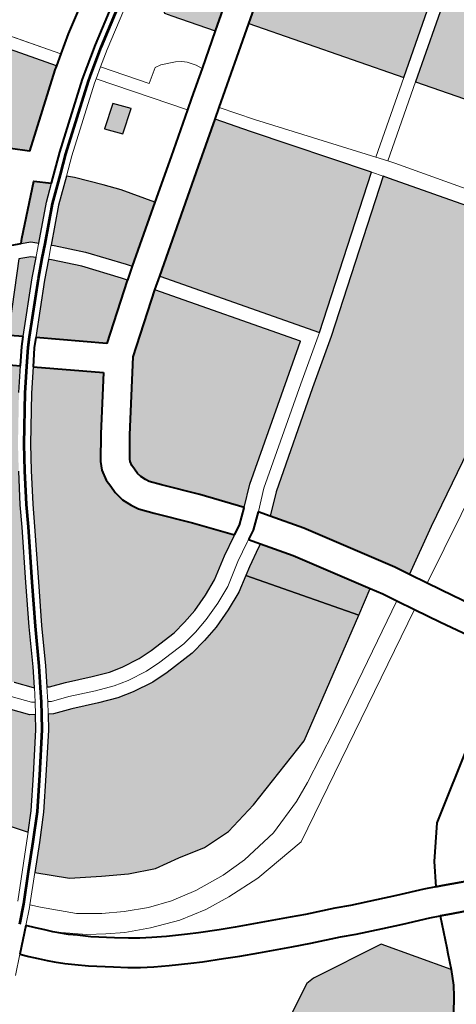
# Model space of a CAD drawing. Header units: metres. Extents: x 148316 to 148653, y 486436 to 486744.
# Tile 58 of 87: x 148551.51 to 148553.6, y 486723.96 to 486728.67. Entities that reach past the tile are written whole.
import ezdxf

# ---------------------------------------------------------------- set-up
doc = ezdxf.new("R2010")
doc.units = ezdxf.units.M
doc.header["$MEASUREMENT"] = 0
for name, color, linetype, lineweight in [('WVB-pen-brm-dik 018', 6, 'Continuous', 13), ('WVB-pen-brm-dik 050', 6, 'Continuous', 53), ('WVB-pen-dik 035', 1, 'Continuous', 40), ('WVB-raster-20%', 254, 'Continuous', 30), ('WVB-raster-60%', 253, 'Continuous', 30), ('WVB-tekst-dik 035', 1, 'Continuous', 40)]:
    doc.layers.add(name, color=color, linetype=linetype, lineweight=lineweight)
doc.styles.add('1 200   cursief   0.18', font='ITALICS.shx', dxfattribs={"height": 0.36})

# ---------------------------------------------------------------- blocks, each defined once
blk = doc.blocks.new('INZET')
at = {"layer": 'WVB-raster-20%', "extrusion": (0, 0, -1)}
for points in [[(0.047469, -0.043486), (0.047015, -0.043167), (0.044136, -0.041144), (0.044895, -0.040049), (0.045247, -0.03954), (0.046024, -0.040016), (0.047615, -0.040985), (0.048337, -0.041426), (0.04808, -0.041792), (0.048146, -0.042234), (0.048213, -0.042433), (0.048102, -0.042588)], [(0.054723, -0.04447), (0.054607, -0.044348), (0.053091, -0.042937), (0.052752, -0.043251), (0.051133, -0.042018), (0.051047, -0.041959), (0.052337, -0.040123), (0.055981, -0.042688)], [(0.042004, -0.050449), (0.04153, -0.050402), (0.040889, -0.050212), (0.039608, -0.0495), (0.039375, -0.04938), (0.040405, -0.047335), (0.040483, -0.047294), (0.040606, -0.047206), (0.040709, -0.047103), (0.040782, -0.046995), (0.042076, -0.044626), (0.043292, -0.042389), (0.043562, -0.041972), (0.043737, -0.041719), (0.046613, -0.043739), (0.046712, -0.043809), (0.044443, -0.04701), (0.042618, -0.045721), (0.042445, -0.045966), (0.044269, -0.047255)], [(0.053851, -0.045172), (0.053137, -0.044483), (0.052773, -0.044184), (0.053089, -0.043892), (0.054114, -0.044846), (0.054201, -0.044937), (0.053991, -0.045035)], [(0.05545, -0.04678), (0.054461, -0.04576), (0.054103, -0.045415), (0.054193, -0.045327), (0.054455, -0.045204), (0.055529, -0.046332), (0.055697, -0.046573)], [(0.049619, -0.050807), (0.046385, -0.048404), (0.048173, -0.045933), (0.048696, -0.045207), (0.04967, -0.045892), (0.051949, -0.047493)], [(0.05351, -0.053173), (0.053076, -0.052796), (0.050895, -0.051261), (0.050109, -0.050719), (0.052235, -0.047695), (0.052237, -0.047696), (0.053588, -0.048702), (0.054731, -0.05017), (0.055075, -0.050642), (0.0551, -0.050695), (0.055121, -0.050796), (0.055121, -0.050907), (0.055121, -0.051033), (0.055102, -0.051136), (0.055049, -0.051261), (0.055004, -0.051348), (0.054809, -0.051587), (0.054197, -0.052309)], [(0.05122, -0.056769), (0.050119, -0.056139), (0.045104, -0.053387), (0.043779, -0.052657), (0.043632, -0.052569), (0.043645, -0.052293), (0.044174, -0.051541), (0.046115, -0.048777), (0.04621, -0.048647), (0.049447, -0.051052), (0.050523, -0.051794), (0.052675, -0.053309), (0.053101, -0.053679), (0.053128, -0.053701), (0.052637, -0.054409), (0.051405, -0.056427)], [(0.062226, -0.056502), (0.061874, -0.056129), (0.061329, -0.055458), (0.060658, -0.054617), (0.060453, -0.054315), (0.060565, -0.054241), (0.060901, -0.053822), (0.061362, -0.053361), (0.062602, -0.051613), (0.063215, -0.05206), (0.064707, -0.053109)]]:
    blk.add_hatch(color=256, dxfattribs=at).paths.add_polyline_path(points)
at = {"layer": 'WVB-raster-20%'}
for points in [[(-0.0507, -0.04421), (-0.050984, -0.043861), (-0.050467, -0.043479), (-0.050183, -0.043828)], [(-0.052351, -0.046921), (-0.052441, -0.046793), (-0.053066, -0.045994), (-0.053586, -0.045431), (-0.053637, -0.045382), (-0.052937, -0.044707), (-0.052381, -0.04425), (-0.052247, -0.044392), (-0.051788, -0.044933), (-0.05151, -0.045277), (-0.051021, -0.045987)], [(-0.053913, -0.048071), (-0.05522, -0.046973), (-0.054249, -0.045973), (-0.053889, -0.045625), (-0.053837, -0.045675), (-0.053333, -0.046221), (-0.052722, -0.047002), (-0.052637, -0.047122), (-0.052647, -0.047129)], [(-0.0601, -0.053769), (-0.060122, -0.053754), (-0.060417, -0.053388), (-0.060864, -0.052941), (-0.061864, -0.051529), (-0.062113, -0.051188), (-0.062271, -0.051109), (-0.062436, -0.051109), (-0.062477, -0.051121), (-0.061788, -0.050619), (-0.061965, -0.050376), (-0.062682, -0.050899), (-0.064072, -0.048885), (-0.064307, -0.048549), (-0.063975, -0.048315), (-0.060246, -0.04569), (-0.060236, -0.045704), (-0.059751, -0.04632), (-0.059428, -0.046598), (-0.05873, -0.047107), (-0.058171, -0.047458), (-0.057716, -0.047681), (-0.057564, -0.047736), (-0.057318, -0.047752), (-0.057068, -0.047668), (-0.05678, -0.047482), (-0.056188, -0.047075), (-0.055906, -0.047311), (-0.056311, -0.047811), (-0.057044, -0.0488), (-0.057403, -0.049335), (-0.057844, -0.050016), (-0.058118, -0.050479), (-0.05881, -0.051607), (-0.05936, -0.052513), (-0.059839, -0.053347)], [(-0.057309, -0.054669), (-0.057655, -0.054661), (-0.058107, -0.05459), (-0.05842, -0.054512), (-0.058821, -0.054359), (-0.059425, -0.054103), (-0.059799, -0.053967), (-0.059849, -0.053934), (-0.059581, -0.053501), (-0.059101, -0.052666), (-0.058554, -0.051764), (-0.057861, -0.050634), (-0.057589, -0.050174), (-0.057153, -0.0495), (-0.056799, -0.048973), (-0.056074, -0.047995), (-0.055677, -0.047504), (-0.054386, -0.048588), (-0.05529, -0.049749), (-0.055678, -0.050282), (-0.055768, -0.05047), (-0.055821, -0.050725), (-0.055821, -0.050907), (-0.055821, -0.051096), (-0.055777, -0.051338), (-0.055683, -0.051559), (-0.055592, -0.051734), (-0.055348, -0.052035), (-0.054738, -0.052754), (-0.054085, -0.053574), (-0.054102, -0.053583), (-0.054565, -0.053841), (-0.055095, -0.054176), (-0.055482, -0.054342), (-0.055907, -0.054494), (-0.056264, -0.054581), (-0.056619, -0.054644)], [(-0.05831, -0.059268), (-0.059007, -0.059249), (-0.059645, -0.059094), (-0.060245, -0.058978), (-0.060845, -0.058707), (-0.061406, -0.058378), (-0.062064, -0.057972), (-0.062655, -0.05738), (-0.062153, -0.056861), (-0.061648, -0.056327), (-0.061095, -0.055646), (-0.060417, -0.054795), (-0.060202, -0.05448), (-0.060092, -0.054552), (-0.059663, -0.054708), (-0.059063, -0.054963), (-0.058615, -0.055133), (-0.058237, -0.055228), (-0.057714, -0.05531), (-0.057304, -0.05532), (-0.05655, -0.055292), (-0.05613, -0.055218), (-0.055719, -0.055117), (-0.055244, -0.054947), (-0.054792, -0.054753), (-0.054422, -0.05452), (-0.052771, -0.056859), (-0.055582, -0.058552), (-0.057459, -0.059094)]]:
    blk.add_hatch(color=256, dxfattribs=at).paths.add_polyline_path(points)
at = {"layer": 'WVB-raster-60%'}
for points in [[(-0.052771, -0.056859), (-0.054422, -0.05452), (-0.054233, -0.054401), (-0.053791, -0.054153), (-0.0537, -0.054105), (-0.053224, -0.054791), (-0.052179, -0.056503)], [(-0.056932, -0.066453), (-0.057579, -0.065613), (-0.058222, -0.064889), (-0.058597, -0.064549), (-0.059332, -0.06394), (-0.05966, -0.06372), (-0.058898, -0.063319), (-0.058691, -0.063308), (-0.0569, -0.063583), (-0.055885, -0.065047), (-0.05606, -0.065388), (-0.056209, -0.065612), (-0.056451, -0.06594), (-0.056669, -0.0662)]]:
    blk.add_hatch(color=256, dxfattribs=at).paths.add_polyline_path(points)
at = {"layer": 'WVB-pen-brm-dik 018'}
for p, q in [((-0.052092, -0.039951), (-0.050798, -0.041791)), ((-0.050798, -0.041791), (-0.052092, -0.039951)), ((-0.052337, -0.040123), (-0.051047, -0.041959)), ((-0.050377, -0.041505), (-0.049487, -0.040956)), ((-0.050798, -0.041791), (-0.050377, -0.041505)), ((-0.051047, -0.041959), (-0.050798, -0.041791)), ((-0.048964, -0.041808), (-0.049834, -0.042345)), ((-0.049834, -0.042345), (-0.050205, -0.042597)), ((-0.050205, -0.042597), (-0.050454, -0.042765)), ((-0.050205, -0.042597), (-0.049485, -0.043598)), ((-0.049485, -0.043598), (-0.050205, -0.042597)), ((-0.047469, -0.043486), (-0.048102, -0.042588)), ((-0.050549, -0.04283), (-0.051993, -0.043929)), ((-0.050454, -0.042765), (-0.050549, -0.04283)), ((-0.050454, -0.042765), (-0.049105, -0.044639)), ((-0.049105, -0.044639), (-0.050454, -0.042765)), ((-0.050467, -0.043479), (-0.050984, -0.043861)), ((-0.050183, -0.043828), (-0.050467, -0.043479)), ((-0.049485, -0.043598), (-0.049149, -0.043362)), ((-0.049149, -0.043362), (-0.049485, -0.043598)), ((-0.049149, -0.043362), (-0.049002, -0.043392)), ((-0.049002, -0.043392), (-0.049149, -0.043362)), ((-0.049002, -0.043392), (-0.048668, -0.043536)), ((-0.048668, -0.043536), (-0.049002, -0.043392)), ((-0.048668, -0.043536), (-0.048544, -0.043617)), ((-0.048544, -0.043617), (-0.048668, -0.043536)), ((-0.048245, -0.044033), (-0.047469, -0.043486)), ((-0.048544, -0.043617), (-0.048448, -0.043706)), ((-0.048448, -0.043706), (-0.048544, -0.043617)), ((-0.048448, -0.043706), (-0.048317, -0.043892)), ((-0.048317, -0.043892), (-0.048448, -0.043706)), ((-0.051993, -0.043929), (-0.052381, -0.04425)), ((-0.050984, -0.043861), (-0.0507, -0.04421)), ((-0.0507, -0.04421), (-0.050183, -0.043828)), ((-0.04886, -0.044466), (-0.048245, -0.044033)), ((-0.046712, -0.043809), (-0.048451, -0.045034)), ((-0.048317, -0.043892), (-0.048245, -0.044033)), ((-0.048245, -0.044033), (-0.048317, -0.043892)), ((-0.044443, -0.04701), (-0.046712, -0.043809)), ((-0.052381, -0.04425), (-0.052247, -0.044392)), ((-0.052247, -0.044392), (-0.051788, -0.044933)), ((-0.049105, -0.044639), (-0.04886, -0.044466)), ((-0.050072, -0.04532), (-0.049105, -0.044639)), ((-0.054201, -0.044937), (-0.054488, -0.044803)), ((-0.053991, -0.045035), (-0.054201, -0.044937)), ((-0.051788, -0.044933), (-0.05151, -0.045277)), ((-0.054455, -0.045204), (-0.054193, -0.045327)), ((-0.054085, -0.045398), (-0.053869, -0.045189)), ((-0.053851, -0.045172), (-0.053991, -0.045035)), ((-0.053869, -0.045189), (-0.053851, -0.045172)), ((-0.048451, -0.045034), (-0.048696, -0.045207)), ((-0.048696, -0.045207), (-0.048173, -0.045933)), ((-0.048451, -0.045034), (-0.047929, -0.045759)), ((-0.047929, -0.045759), (-0.048451, -0.045034)), ((-0.054193, -0.045327), (-0.054103, -0.045415)), ((-0.054103, -0.045415), (-0.054085, -0.045398)), ((-0.053655, -0.045399), (-0.053871, -0.045608)), ((-0.053637, -0.045382), (-0.053655, -0.045399)), ((-0.053586, -0.045431), (-0.053637, -0.045382)), ((-0.053066, -0.045994), (-0.053586, -0.045431)), ((-0.05151, -0.045277), (-0.051021, -0.045987)), ((-0.051021, -0.045987), (-0.050072, -0.04532)), ((-0.053871, -0.045608), (-0.053889, -0.045625)), ((-0.053889, -0.045625), (-0.053837, -0.045675)), ((-0.053837, -0.045675), (-0.053333, -0.046221)), ((-0.047929, -0.045759), (-0.04609, -0.048174)), ((-0.04609, -0.048174), (-0.047929, -0.045759)), ((-0.042618, -0.045721), (-0.044443, -0.04701)), ((-0.052441, -0.046793), (-0.053066, -0.045994)), ((-0.048173, -0.045933), (-0.046385, -0.048404)), ((-0.044269, -0.047255), (-0.042445, -0.045966)), ((-0.053333, -0.046221), (-0.052722, -0.047002)), ((-0.052351, -0.046921), (-0.052441, -0.046793)), ((-0.052722, -0.047002), (-0.052637, -0.047122)), ((-0.052637, -0.047122), (-0.052351, -0.046921)), ((-0.04609, -0.048174), (-0.044443, -0.04701)), ((-0.044443, -0.04701), (-0.04609, -0.048174)), ((-0.044269, -0.047255), (-0.045909, -0.048413)), ((-0.045909, -0.048413), (-0.044269, -0.047255)), ((-0.042004, -0.050449), (-0.044269, -0.047255)), ((-0.051949, -0.047493), (-0.052235, -0.047695)), ((-0.049619, -0.050807), (-0.051949, -0.047493)), ((-0.052235, -0.047695), (-0.050109, -0.050719)), ((-0.04609, -0.048174), (-0.045909, -0.048413)), ((-0.045909, -0.048413), (-0.04609, -0.048174)), ((-0.046385, -0.048404), (-0.049619, -0.050807)), ((-0.04621, -0.048647), (-0.046385, -0.048404)), ((-0.046385, -0.048404), (-0.04621, -0.048647)), ((-0.045909, -0.048413), (-0.0458, -0.048556)), ((-0.0458, -0.048556), (-0.045909, -0.048413)), ((-0.049447, -0.051052), (-0.04621, -0.048647)), ((-0.04621, -0.048647), (-0.046115, -0.048777)), ((-0.0458, -0.048556), (-0.043954, -0.051212)), ((-0.043954, -0.051212), (-0.0458, -0.048556)), ((-0.046115, -0.048777), (-0.044174, -0.051541)), ((-0.050109, -0.050719), (-0.050895, -0.051261)), ((-0.049619, -0.050807), (-0.050695, -0.051548)), ((-0.050695, -0.051548), (-0.049619, -0.050807)), ((-0.050523, -0.051794), (-0.049447, -0.051052)), ((-0.050895, -0.051261), (-0.053076, -0.052796)), ((-0.050695, -0.051548), (-0.05286, -0.053072)), ((-0.05286, -0.053072), (-0.050695, -0.051548)), ((-0.052675, -0.053309), (-0.050523, -0.051794)), ((-0.053076, -0.052796), (-0.05351, -0.053173)), ((-0.062226, -0.056502), (-0.064707, -0.053109)), ((-0.053519, -0.053181), (-0.053851, -0.053449)), ((-0.05351, -0.053173), (-0.053519, -0.053181)), ((-0.05286, -0.053072), (-0.053294, -0.053449)), ((-0.053294, -0.053449), (-0.05286, -0.053072)), ((-0.060122, -0.053754), (-0.060417, -0.053388)), ((-0.053851, -0.053449), (-0.054085, -0.053574)), ((-0.053657, -0.053742), (-0.0533, -0.053453)), ((-0.053294, -0.053449), (-0.0533, -0.053453)), ((-0.0533, -0.053453), (-0.053294, -0.053449)), ((-0.0533, -0.053453), (-0.053128, -0.053701)), ((-0.053101, -0.053679), (-0.052675, -0.053309)), ((-0.045104, -0.053387), (-0.050119, -0.056139)), ((-0.060361, -0.054016), (-0.060678, -0.053622)), ((-0.060678, -0.053622), (-0.060361, -0.054016)), ((-0.054102, -0.053583), (-0.054565, -0.053841)), ((-0.054085, -0.053574), (-0.054102, -0.053583)), ((-0.053128, -0.053701), (-0.053101, -0.053679)), ((-0.060901, -0.053822), (-0.060565, -0.054241)), ((-0.060284, -0.054066), (-0.0601, -0.053769)), ((-0.0601, -0.053769), (-0.060122, -0.053754)), ((-0.054565, -0.053841), (-0.055095, -0.054176)), ((-0.053934, -0.05389), (-0.054387, -0.054142)), ((-0.054387, -0.054142), (-0.053934, -0.05389)), ((-0.053872, -0.053857), (-0.053934, -0.05389)), ((-0.053934, -0.05389), (-0.053872, -0.053857)), ((-0.053872, -0.053857), (-0.053657, -0.053742)), ((-0.0537, -0.054105), (-0.053872, -0.053857)), ((-0.060453, -0.054315), (-0.060286, -0.054069)), ((-0.060284, -0.054066), (-0.060361, -0.054016)), ((-0.060361, -0.054016), (-0.060284, -0.054066)), ((-0.060286, -0.054069), (-0.060284, -0.054066)), ((-0.059849, -0.053934), (-0.060034, -0.054232)), ((-0.059799, -0.053967), (-0.059849, -0.053934)), ((-0.059425, -0.054103), (-0.059799, -0.053967)), ((-0.058821, -0.054359), (-0.059425, -0.054103)), ((-0.054387, -0.054142), (-0.054932, -0.054486)), ((-0.054932, -0.054486), (-0.054387, -0.054142)), ((-0.054233, -0.054401), (-0.053791, -0.054153)), ((-0.053791, -0.054153), (-0.0537, -0.054105)), ((-0.060565, -0.054241), (-0.060453, -0.054315)), ((-0.060034, -0.054232), (-0.060202, -0.05448)), ((-0.059957, -0.054282), (-0.060034, -0.054232)), ((-0.060034, -0.054232), (-0.060034, -0.054232)), ((-0.060034, -0.054232), (-0.059957, -0.054282)), ((-0.059553, -0.054428), (-0.059957, -0.054282)), ((-0.059957, -0.054282), (-0.059553, -0.054428)), ((-0.05842, -0.054512), (-0.058821, -0.054359)), ((-0.055482, -0.054342), (-0.055907, -0.054494)), ((-0.055095, -0.054176), (-0.055482, -0.054342)), ((-0.050993, -0.057188), (-0.045815, -0.054392)), ((-0.045815, -0.054392), (-0.050993, -0.057188)), ((-0.060202, -0.05448), (-0.060092, -0.054552)), ((-0.060092, -0.054552), (-0.059663, -0.054708)), ((-0.058951, -0.054684), (-0.059553, -0.054428)), ((-0.059553, -0.054428), (-0.058951, -0.054684)), ((-0.058107, -0.05459), (-0.05842, -0.054512)), ((-0.057655, -0.054661), (-0.058107, -0.05459)), ((-0.056264, -0.054581), (-0.056619, -0.054644)), ((-0.055907, -0.054494), (-0.056264, -0.054581)), ((-0.054932, -0.054486), (-0.055354, -0.054668)), ((-0.055354, -0.054668), (-0.054932, -0.054486)), ((-0.054792, -0.054753), (-0.054422, -0.05452)), ((-0.054422, -0.05452), (-0.054233, -0.054401)), ((-0.059663, -0.054708), (-0.059063, -0.054963)), ((-0.058525, -0.054846), (-0.058951, -0.054684)), ((-0.058951, -0.054684), (-0.058525, -0.054846)), ((-0.058177, -0.054933), (-0.058525, -0.054846)), ((-0.058525, -0.054846), (-0.058177, -0.054933)), ((-0.057309, -0.054669), (-0.057655, -0.054661)), ((-0.056619, -0.054644), (-0.057309, -0.054669)), ((-0.055806, -0.05483), (-0.056192, -0.054924)), ((-0.056192, -0.054924), (-0.055806, -0.05483)), ((-0.055354, -0.054668), (-0.055806, -0.05483)), ((-0.055806, -0.05483), (-0.055354, -0.054668)), ((-0.055244, -0.054947), (-0.054792, -0.054753)), ((-0.059063, -0.054963), (-0.058615, -0.055133)), ((-0.057687, -0.055011), (-0.058177, -0.054933)), ((-0.058177, -0.054933), (-0.057687, -0.055011)), ((-0.057306, -0.055019), (-0.057687, -0.055011)), ((-0.057687, -0.055011), (-0.057306, -0.055019)), ((-0.056582, -0.054993), (-0.057306, -0.055019)), ((-0.057306, -0.055019), (-0.056582, -0.054993)), ((-0.056192, -0.054924), (-0.056582, -0.054993)), ((-0.056582, -0.054993), (-0.056192, -0.054924)), ((-0.055719, -0.055117), (-0.055244, -0.054947)), ((-0.058615, -0.055133), (-0.058237, -0.055228)), ((-0.058237, -0.055228), (-0.057714, -0.05531)), ((-0.057714, -0.05531), (-0.057304, -0.05532)), ((-0.057304, -0.05532), (-0.05655, -0.055292)), ((-0.05655, -0.055292), (-0.05613, -0.055218)), ((-0.05613, -0.055218), (-0.055719, -0.055117)), ((-0.050119, -0.056139), (-0.05122, -0.056769)), ((-0.06237, -0.056653), (-0.062226, -0.056502)), ((-0.052179, -0.056503), (-0.052771, -0.056859)), ((-0.052011, -0.056777), (-0.052179, -0.056503)), ((-0.063388, -0.057706), (-0.06237, -0.056653)), ((-0.052771, -0.056859), (-0.055582, -0.058552)), ((-0.05183, -0.057113), (-0.052011, -0.056777)), ((-0.05122, -0.056769), (-0.050993, -0.057188)), ((-0.05488, -0.058783), (-0.05183, -0.057113)), ((-0.05183, -0.057113), (-0.05488, -0.058783)), ((-0.051609, -0.057521), (-0.05183, -0.057113)), ((-0.050993, -0.057188), (-0.050664, -0.057797)), ((-0.062655, -0.05738), (-0.063198, -0.057941)), ((-0.062064, -0.057972), (-0.062655, -0.05738)), ((-0.057038, -0.060476), (-0.051609, -0.057521)), ((-0.051609, -0.057521), (-0.057038, -0.060476)), ((-0.051277, -0.058134), (-0.051609, -0.057521)), ((-0.050664, -0.057797), (-0.050278, -0.058488)), ((-0.063246, -0.05799), (-0.063567, -0.058288)), ((-0.063198, -0.057941), (-0.063246, -0.05799)), ((-0.063198, -0.057941), (-0.063026, -0.058138)), ((-0.063026, -0.058138), (-0.063198, -0.057941)), ((-0.063026, -0.058138), (-0.062414, -0.058755)), ((-0.062414, -0.058755), (-0.063026, -0.058138)), ((-0.061406, -0.058378), (-0.062064, -0.057972)), ((-0.050921, -0.058772), (-0.051277, -0.058134)), ((-0.063567, -0.058288), (-0.063414, -0.058466)), ((-0.060845, -0.058707), (-0.061406, -0.058378)), ((-0.063414, -0.058466), (-0.063259, -0.058641)), ((-0.055582, -0.058552), (-0.057459, -0.059094)), ((-0.06408, -0.058765), (-0.064465, -0.059122)), ((-0.063936, -0.058933), (-0.06408, -0.058765)), ((-0.063259, -0.058641), (-0.063127, -0.058789)), ((-0.063127, -0.058789), (-0.062501, -0.059313)), ((-0.062501, -0.059313), (-0.063127, -0.058789)), ((-0.063127, -0.058789), (-0.063024, -0.058892)), ((-0.062414, -0.058755), (-0.061918, -0.059112)), ((-0.061918, -0.059112), (-0.062414, -0.058755)), ((-0.060245, -0.058978), (-0.060845, -0.058707)), ((-0.056097, -0.059412), (-0.05488, -0.058783)), ((-0.05488, -0.058783), (-0.056097, -0.059412)), ((-0.063782, -0.059106), (-0.063936, -0.058933)), ((-0.063636, -0.059271), (-0.063782, -0.059106)), ((-0.063024, -0.058892), (-0.062859, -0.05906)), ((-0.062859, -0.05906), (-0.062694, -0.059199)), ((-0.059645, -0.059094), (-0.060245, -0.058978)), ((-0.059007, -0.059249), (-0.059645, -0.059094)), ((-0.057459, -0.059094), (-0.05831, -0.059268)), ((-0.06352, -0.059386), (-0.063636, -0.059271)), ((-0.062694, -0.059199), (-0.062456, -0.059409)), ((-0.062501, -0.059313), (-0.062127, -0.059561)), ((-0.062127, -0.059561), (-0.062501, -0.059313)), ((-0.061918, -0.059112), (-0.061456, -0.059378)), ((-0.061456, -0.059378), (-0.061918, -0.059112)), ((-0.05831, -0.059268), (-0.059007, -0.059249)), ((-0.063335, -0.059574), (-0.06352, -0.059386)), ((-0.063152, -0.059729), (-0.063335, -0.059574)), ((-0.062456, -0.059409), (-0.06201, -0.059756)), ((-0.062127, -0.059561), (-0.061736, -0.059803)), ((-0.061736, -0.059803), (-0.062127, -0.059561)), ((-0.061456, -0.059378), (-0.060926, -0.059643)), ((-0.060926, -0.059643), (-0.061456, -0.059378)), ((-0.05657, -0.059631), (-0.056097, -0.059412)), ((-0.056097, -0.059412), (-0.05657, -0.059631)), ((-0.062903, -0.059948), (-0.063152, -0.059729)), ((-0.06201, -0.059756), (-0.061743, -0.059958)), ((-0.061736, -0.059803), (-0.061171, -0.060068)), ((-0.061171, -0.060068), (-0.061736, -0.059803)), ((-0.060926, -0.059643), (-0.060383, -0.059828)), ((-0.060383, -0.059828), (-0.060926, -0.059643)), ((-0.057458, -0.05992), (-0.05657, -0.059631)), ((-0.05657, -0.059631), (-0.057458, -0.05992)), ((-0.062436, -0.060312), (-0.062903, -0.059948)), ((-0.061743, -0.059958), (-0.061518, -0.06012)), ((-0.060383, -0.059828), (-0.059772, -0.059966)), ((-0.059772, -0.059966), (-0.060383, -0.059828)), ((-0.059772, -0.059966), (-0.059022, -0.060047)), ((-0.059022, -0.060047), (-0.059772, -0.059966)), ((-0.059022, -0.060047), (-0.058393, -0.060046)), ((-0.058393, -0.060046), (-0.059022, -0.060047)), ((-0.058393, -0.060046), (-0.057458, -0.05992)), ((-0.057458, -0.05992), (-0.058393, -0.060046)), ((-0.061518, -0.06012), (-0.061277, -0.060276)), ((-0.061277, -0.060276), (-0.060977, -0.060454)), ((-0.061171, -0.060068), (-0.060492, -0.060326)), ((-0.060492, -0.060326), (-0.061171, -0.060068)), ((-0.062159, -0.060521), (-0.062436, -0.060312)), ((-0.061913, -0.060698), (-0.062159, -0.060521)), ((-0.060977, -0.060454), (-0.06054, -0.060701)), ((-0.060492, -0.060326), (-0.059839, -0.060476)), ((-0.059839, -0.060476), (-0.060492, -0.060326)), ((-0.059839, -0.060476), (-0.059213, -0.060544)), ((-0.059213, -0.060544), (-0.059839, -0.060476)), ((-0.058384, -0.060585), (-0.057038, -0.060476)), ((-0.057038, -0.060476), (-0.058384, -0.060585)), ((-0.061646, -0.060871), (-0.061913, -0.060698)), ((-0.06054, -0.060701), (-0.060305, -0.060826)), ((-0.059213, -0.060544), (-0.058384, -0.060585)), ((-0.058384, -0.060585), (-0.059213, -0.060544)), ((-0.061328, -0.06106), (-0.061646, -0.060871)), ((-0.060305, -0.060826), (-0.059858, -0.061052)), ((-0.054134, -0.061988), (-0.052349, -0.060847)), ((-0.060877, -0.061315), (-0.061328, -0.06106)), ((-0.059858, -0.061052), (-0.059511, -0.061226)), ((-0.059511, -0.061226), (-0.059106, -0.061419)), ((-0.060626, -0.061448), (-0.060877, -0.061315)), ((-0.060173, -0.061677), (-0.060626, -0.061448)), ((-0.059106, -0.061419), (-0.058303, -0.061793)), ((-0.059819, -0.061855), (-0.060173, -0.061677)), ((-0.059405, -0.062053), (-0.059819, -0.061855)), ((-0.058303, -0.061793), (-0.057966, -0.061952)), ((-0.058678, -0.062391), (-0.059405, -0.062053)), ((-0.057966, -0.061952), (-0.057305, -0.062241)), ((-0.054718, -0.062709), (-0.054134, -0.061988)), ((-0.058255, -0.062589), (-0.058678, -0.062391)), ((-0.057305, -0.062241), (-0.056961, -0.062401)), ((-0.056961, -0.062401), (-0.056373, -0.062657)), ((-0.057593, -0.062879), (-0.058255, -0.062589)), ((-0.056373, -0.062657), (-0.055929, -0.06285)), ((-0.055929, -0.06285), (-0.055305, -0.063101)), ((-0.055037, -0.063226), (-0.054718, -0.062709)), ((-0.057249, -0.063039), (-0.057593, -0.062879)), ((-0.056652, -0.063299), (-0.057249, -0.063039)), ((-0.055305, -0.063101), (-0.055037, -0.063226)), ((-0.05966, -0.06372), (-0.058898, -0.063319)), ((-0.058898, -0.063319), (-0.058691, -0.063308)), ((-0.058691, -0.063308), (-0.0569, -0.063583)), ((-0.056199, -0.063496), (-0.056652, -0.063299)), ((-0.0569, -0.063583), (-0.055885, -0.065047)), ((-0.055584, -0.063743), (-0.056199, -0.063496)), ((-0.055359, -0.063848), (-0.055584, -0.063743)), ((-0.055673, -0.064567), (-0.055359, -0.063848)), ((-0.055885, -0.065047), (-0.055728, -0.064694)), ((-0.055728, -0.064694), (-0.055673, -0.064567))]:
    blk.add_line(p, q, dxfattribs=at)
at = {"layer": 'WVB-pen-brm-dik 050'}
for p, q in [((-0.050538, -0.042641), (-0.050289, -0.042473)), ((-0.053993, -0.045517), (-0.053741, -0.045274)), ((-0.060327, -0.054396), (-0.060161, -0.054153)), ((-0.063669, -0.058178), (-0.063306, -0.057836))]:
    blk.add_line(p, q, dxfattribs=at)
at = {"layer": 'WVB-pen-brm-dik 050', "flags": 128}
for points in [[(-0.050289, -0.042473), (-0.049915, -0.042219), (-0.049043, -0.041681), (-0.048416, -0.041298)], [(-0.052477, -0.044134), (-0.052086, -0.043812), (-0.050637, -0.042708), (-0.050538, -0.042641)], [(-0.053741, -0.045274), (-0.053037, -0.044595), (-0.052477, -0.044134)], [(-0.055327, -0.046869), (-0.054355, -0.045866), (-0.053993, -0.045517)], [(-0.055793, -0.047409), (-0.055502, -0.04705), (-0.055327, -0.046869)], [(-0.059977, -0.053855), (-0.05971, -0.053424), (-0.05923, -0.052589), (-0.058682, -0.051685), (-0.057989, -0.050557), (-0.057717, -0.050095), (-0.057278, -0.049418), (-0.056922, -0.048887), (-0.056192, -0.047903), (-0.055793, -0.047409)], [(-0.060161, -0.054153), (-0.059977, -0.053855)], [(-0.062763, -0.057276), (-0.062261, -0.056757), (-0.061761, -0.056228), (-0.061212, -0.055552), (-0.060537, -0.054706), (-0.060327, -0.054396)], [(-0.063306, -0.057836), (-0.062763, -0.057276)]]:
    blk.add_lwpolyline(points, dxfattribs=at)
at = {"layer": 'WVB-pen-dik 035', "flags": 128}
for points in [[(-0.052773, -0.044184), (-0.052179, -0.043694), (-0.050725, -0.042586), (-0.049997, -0.042093), (-0.049121, -0.041553), (-0.047771, -0.040729), (-0.046181, -0.03976), (-0.045417, -0.039292)], [(-0.049006, -0.040662), (-0.049487, -0.040956), (-0.050377, -0.041505), (-0.050798, -0.041791)], [(-0.044136, -0.041144), (-0.047015, -0.043167), (-0.047469, -0.043486)], [(-0.050798, -0.041791), (-0.051047, -0.041959)], [(-0.046712, -0.043809), (-0.046613, -0.043739), (-0.043737, -0.041719)], [(-0.051047, -0.041959), (-0.051133, -0.042018), (-0.052752, -0.043251)], [(-0.052752, -0.043251), (-0.053091, -0.042937), (-0.054607, -0.044348), (-0.054723, -0.04447)], [(-0.047469, -0.043486), (-0.048245, -0.044033)], [(-0.054201, -0.044937), (-0.054114, -0.044846), (-0.053089, -0.043892), (-0.052773, -0.044184)], [(-0.048245, -0.044033), (-0.04886, -0.044466)], [(-0.048451, -0.045034), (-0.046712, -0.043809)], [(-0.054723, -0.04447), (-0.054488, -0.044803), (-0.054201, -0.044937)], [(-0.04886, -0.044466), (-0.049105, -0.044639)], [(-0.049105, -0.044639), (-0.050072, -0.04532), (-0.051021, -0.045987)], [(-0.051949, -0.047493), (-0.04967, -0.045892), (-0.048696, -0.045207)], [(-0.048696, -0.045207), (-0.048451, -0.045034)], [(-0.051021, -0.045987), (-0.052351, -0.046921)], [(-0.05545, -0.04678), (-0.055697, -0.046573)], [(-0.055906, -0.047311), (-0.055615, -0.04695), (-0.05545, -0.04678)], [(-0.056188, -0.047075), (-0.055906, -0.047311)], [(-0.05522, -0.046973), (-0.05539, -0.047149), (-0.055677, -0.047504)], [(-0.053913, -0.048071), (-0.05522, -0.046973)], [(-0.052351, -0.046921), (-0.052637, -0.047122)], [(-0.052637, -0.047122), (-0.052647, -0.047129), (-0.053913, -0.048071)], [(-0.055677, -0.047504), (-0.054386, -0.048588)], [(-0.052235, -0.047695), (-0.051949, -0.047493)], [(-0.053588, -0.048702), (-0.052237, -0.047696), (-0.052235, -0.047695)], [(-0.054386, -0.048588), (-0.05529, -0.049749), (-0.055678, -0.050282), (-0.055768, -0.05047), (-0.055821, -0.050725), (-0.055821, -0.050907), (-0.055821, -0.051096), (-0.055777, -0.051338), (-0.055683, -0.051559), (-0.055592, -0.051734), (-0.055348, -0.052035), (-0.054738, -0.052754), (-0.054085, -0.053574)], [(-0.05351, -0.053173), (-0.054197, -0.052309), (-0.054809, -0.051587), (-0.055004, -0.051348), (-0.055049, -0.051261), (-0.055102, -0.051136), (-0.055121, -0.051033), (-0.055121, -0.050907), (-0.055121, -0.050796), (-0.0551, -0.050695), (-0.055075, -0.050642), (-0.054731, -0.05017), (-0.053588, -0.048702)], [(-0.054085, -0.053574), (-0.053851, -0.053449), (-0.053519, -0.053181), (-0.05351, -0.053173)], [(-0.0533, -0.053453), (-0.053657, -0.053742), (-0.053872, -0.053857)], [(-0.053128, -0.053701), (-0.0533, -0.053453)], [(-0.053872, -0.053857), (-0.0537, -0.054105)], [(-0.05122, -0.056769), (-0.051405, -0.056427), (-0.052637, -0.054409), (-0.053128, -0.053701)], [(-0.0537, -0.054105), (-0.053224, -0.054791), (-0.052179, -0.056503)], [(-0.052179, -0.056503), (-0.052011, -0.056777), (-0.05183, -0.057113)], [(-0.050993, -0.057188), (-0.05122, -0.056769)], [(-0.052158, -0.061556), (-0.051972, -0.061437), (-0.051025, -0.060831), (-0.050816, -0.060693), (-0.050629, -0.060506), (-0.05046, -0.060305), (-0.05033, -0.060086), (-0.050246, -0.059867), (-0.050172, -0.059612), (-0.050139, -0.059348), (-0.050139, -0.05911), (-0.050159, -0.058917), (-0.050198, -0.058727), (-0.050278, -0.058488), (-0.050664, -0.057797), (-0.050993, -0.057188)], [(-0.05183, -0.057113), (-0.051609, -0.057521)], [(-0.051609, -0.057521), (-0.051277, -0.058134), (-0.050921, -0.058772), (-0.050875, -0.05891), (-0.050852, -0.059023), (-0.050839, -0.059145), (-0.050839, -0.059305), (-0.050859, -0.05947), (-0.05091, -0.059644), (-0.050963, -0.059781), (-0.051032, -0.059897), (-0.051145, -0.060032), (-0.051261, -0.060148), (-0.051407, -0.060244), (-0.052349, -0.060847), (-0.054134, -0.061988), (-0.054718, -0.062709), (-0.055037, -0.063226)], [(-0.063567, -0.058288), (-0.06408, -0.058765)], [(-0.063127, -0.058789), (-0.063259, -0.058641), (-0.063414, -0.058466), (-0.063567, -0.058288)], [(-0.06408, -0.058765), (-0.063936, -0.058933), (-0.063782, -0.059106), (-0.063636, -0.059271), (-0.06352, -0.059386), (-0.063335, -0.059574), (-0.063152, -0.059729), (-0.062903, -0.059948), (-0.062436, -0.060312), (-0.062159, -0.060521), (-0.061913, -0.060698), (-0.061646, -0.060871), (-0.061328, -0.06106), (-0.060877, -0.061315), (-0.060626, -0.061448), (-0.060173, -0.061677), (-0.059819, -0.061855), (-0.059405, -0.062053), (-0.058678, -0.062391)], [(-0.055037, -0.063226), (-0.055305, -0.063101), (-0.055929, -0.06285), (-0.056373, -0.062657), (-0.056961, -0.062401), (-0.057305, -0.062241), (-0.057966, -0.061952), (-0.058303, -0.061793), (-0.059106, -0.061419), (-0.059511, -0.061226), (-0.059858, -0.061052), (-0.060305, -0.060826), (-0.06054, -0.060701), (-0.060977, -0.060454), (-0.061277, -0.060276), (-0.061518, -0.06012), (-0.061743, -0.059958), (-0.06201, -0.059756), (-0.062456, -0.059409), (-0.062694, -0.059199), (-0.062859, -0.05906), (-0.063024, -0.058892), (-0.063127, -0.058789)], [(-0.058678, -0.062391), (-0.058255, -0.062589), (-0.057593, -0.062879), (-0.057249, -0.063039), (-0.056652, -0.063299), (-0.056199, -0.063496), (-0.055584, -0.063743), (-0.055359, -0.063848)], [(-0.054396, -0.063521), (-0.054484, -0.063485), (-0.05489, -0.063295), (-0.055037, -0.063226)], [(-0.055037, -0.063226), (-0.05489, -0.063295), (-0.054484, -0.063485), (-0.054396, -0.063521)], [(-0.055359, -0.063848), (-0.055673, -0.064567), (-0.055728, -0.064694), (-0.055885, -0.065047)], [(-0.054724, -0.064143), (-0.054764, -0.064127), (-0.055187, -0.063929), (-0.055359, -0.063848)], [(-0.055359, -0.063848), (-0.055187, -0.063929), (-0.054764, -0.064127), (-0.054724, -0.064143)], [(-0.055885, -0.065047), (-0.05606, -0.065388), (-0.056209, -0.065612), (-0.056451, -0.06594), (-0.056669, -0.0662), (-0.056932, -0.066453)]]:
    blk.add_lwpolyline(points, dxfattribs=at)
at = {"layer": 'WVB-raster-20%', "flags": 128}
for points in [[(-0.047469, -0.043486), (-0.047015, -0.043167), (-0.044136, -0.041144), (-0.044895, -0.040049), (-0.045247, -0.03954), (-0.046024, -0.040016), (-0.047615, -0.040985), (-0.048337, -0.041426), (-0.04808, -0.041792), (-0.048146, -0.042234), (-0.048213, -0.042433), (-0.048102, -0.042588)], [(-0.052752, -0.043251), (-0.051133, -0.042018), (-0.051047, -0.041959), (-0.052337, -0.040123), (-0.055981, -0.042688), (-0.054723, -0.04447), (-0.054607, -0.044348), (-0.053091, -0.042937)], [(-0.040405, -0.047335), (-0.040483, -0.047294), (-0.040606, -0.047206), (-0.040709, -0.047103), (-0.040782, -0.046995), (-0.042076, -0.044626), (-0.043292, -0.042389), (-0.043562, -0.041972), (-0.043737, -0.041719), (-0.046613, -0.043739), (-0.046712, -0.043809), (-0.044443, -0.04701), (-0.042618, -0.045721), (-0.042445, -0.045966), (-0.044269, -0.047255), (-0.042004, -0.050449), (-0.04153, -0.050402), (-0.040889, -0.050212), (-0.039608, -0.0495), (-0.039375, -0.04938)], [(-0.0507, -0.04421), (-0.050183, -0.043828), (-0.050467, -0.043479), (-0.050984, -0.043861)], [(-0.053851, -0.045172), (-0.053137, -0.044483), (-0.052773, -0.044184), (-0.053089, -0.043892), (-0.054114, -0.044846), (-0.054201, -0.044937), (-0.053991, -0.045035)], [(-0.051021, -0.045987), (-0.05151, -0.045277), (-0.051788, -0.044933), (-0.052247, -0.044392), (-0.052381, -0.04425), (-0.052937, -0.044707), (-0.053637, -0.045382), (-0.053586, -0.045431), (-0.053066, -0.045994), (-0.052441, -0.046793), (-0.052351, -0.046921)], [(-0.05545, -0.04678), (-0.054461, -0.04576), (-0.054103, -0.045415), (-0.054193, -0.045327), (-0.054455, -0.045204), (-0.055529, -0.046332), (-0.055697, -0.046573)], [(-0.046385, -0.048404), (-0.048173, -0.045933), (-0.048696, -0.045207), (-0.04967, -0.045892), (-0.051949, -0.047493), (-0.049619, -0.050807)], [(-0.052637, -0.047122), (-0.052722, -0.047002), (-0.053333, -0.046221), (-0.053837, -0.045675), (-0.053889, -0.045625), (-0.054249, -0.045973), (-0.05522, -0.046973), (-0.053913, -0.048071), (-0.052647, -0.047129)], [(-0.054085, -0.053574), (-0.054738, -0.052754), (-0.055348, -0.052035), (-0.055592, -0.051734), (-0.055683, -0.051559), (-0.055777, -0.051338), (-0.055821, -0.051096), (-0.055821, -0.050907), (-0.055821, -0.050725), (-0.055768, -0.05047), (-0.055678, -0.050282), (-0.05529, -0.049749), (-0.054386, -0.048588), (-0.055677, -0.047504), (-0.056074, -0.047995), (-0.056799, -0.048973), (-0.057153, -0.0495), (-0.057589, -0.050174), (-0.057861, -0.050634), (-0.058554, -0.051764), (-0.059101, -0.052666), (-0.059581, -0.053501), (-0.059849, -0.053934), (-0.059799, -0.053967), (-0.059425, -0.054103), (-0.058821, -0.054359), (-0.05842, -0.054512), (-0.058107, -0.05459), (-0.057655, -0.054661), (-0.057309, -0.054669), (-0.056619, -0.054644), (-0.056264, -0.054581), (-0.055907, -0.054494), (-0.055482, -0.054342), (-0.055095, -0.054176), (-0.054565, -0.053841), (-0.054102, -0.053583)], [(-0.05351, -0.053173), (-0.053076, -0.052796), (-0.050895, -0.051261), (-0.050109, -0.050719), (-0.052235, -0.047695), (-0.052237, -0.047696), (-0.053588, -0.048702), (-0.054731, -0.05017), (-0.055075, -0.050642), (-0.0551, -0.050695), (-0.055121, -0.050796), (-0.055121, -0.050907), (-0.055121, -0.051033), (-0.055102, -0.051136), (-0.055049, -0.051261), (-0.055004, -0.051348), (-0.054809, -0.051587), (-0.054197, -0.052309)], [(-0.05122, -0.056769), (-0.050119, -0.056139), (-0.045104, -0.053387), (-0.043779, -0.052657), (-0.043632, -0.052569), (-0.043645, -0.052293), (-0.044174, -0.051541), (-0.046115, -0.048777), (-0.04621, -0.048647), (-0.049447, -0.051052), (-0.050523, -0.051794), (-0.052675, -0.053309), (-0.053101, -0.053679), (-0.053128, -0.053701), (-0.052637, -0.054409), (-0.051405, -0.056427)], [(-0.060453, -0.054315), (-0.060565, -0.054241), (-0.060901, -0.053822), (-0.061362, -0.053361), (-0.062602, -0.051613), (-0.063215, -0.05206), (-0.064707, -0.053109), (-0.062226, -0.056502), (-0.061874, -0.056129), (-0.061329, -0.055458), (-0.060658, -0.054617)], [(-0.062655, -0.05738), (-0.062064, -0.057972), (-0.061406, -0.058378), (-0.060845, -0.058707), (-0.060245, -0.058978), (-0.059645, -0.059094), (-0.059007, -0.059249), (-0.05831, -0.059268), (-0.057459, -0.059094), (-0.055582, -0.058552), (-0.052771, -0.056859), (-0.054422, -0.05452), (-0.054792, -0.054753), (-0.055244, -0.054947), (-0.055719, -0.055117), (-0.05613, -0.055218), (-0.05655, -0.055292), (-0.057304, -0.05532), (-0.057714, -0.05531), (-0.058237, -0.055228), (-0.058615, -0.055133), (-0.059063, -0.054963), (-0.059663, -0.054708), (-0.060092, -0.054552), (-0.060202, -0.05448), (-0.060417, -0.054795), (-0.061095, -0.055646), (-0.061648, -0.056327), (-0.062153, -0.056861)]]:
    blk.add_lwpolyline(points, close=True, dxfattribs=at)
for points in [[(-0.056311, -0.047811), (-0.055906, -0.047311), (-0.056188, -0.047075)], [(-0.060417, -0.053388), (-0.060122, -0.053754), (-0.0601, -0.053769), (-0.059839, -0.053347), (-0.05936, -0.052513), (-0.05881, -0.051607), (-0.058118, -0.050479), (-0.057844, -0.050016), (-0.057403, -0.049335)]]:
    blk.add_lwpolyline(points, dxfattribs=at)
at = {"layer": 'WVB-raster-60%', "flags": 128}
for points in [[(-0.052179, -0.056503), (-0.053224, -0.054791), (-0.0537, -0.054105), (-0.053791, -0.054153), (-0.054233, -0.054401), (-0.054422, -0.05452), (-0.052771, -0.056859)], [(-0.055885, -0.065047), (-0.0569, -0.063583), (-0.058691, -0.063308), (-0.058898, -0.063319), (-0.05966, -0.06372), (-0.059332, -0.06394), (-0.058597, -0.064549), (-0.058222, -0.064889), (-0.057579, -0.065613), (-0.056932, -0.066453), (-0.056669, -0.0662), (-0.056451, -0.06594), (-0.056209, -0.065612), (-0.05606, -0.065388)]]:
    blk.add_lwpolyline(points, close=True, dxfattribs=at)
at = {"layer": 'WVB-tekst-dik 035', "style": '1 200   cursief   0.18'}
blk.add_text('ALMERE-BUITEN', height=0.0024, dxfattribs=at).set_placement((-0.065377, -0.037383))

msp = doc.modelspace()

# ---------------------------------------------------------------- block references
at = {"layer": 'WVB-raster-60%', "xscale": 200, "yscale": 200, "zscale": 200, "rotation": 35.4407035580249}
msp.add_blockref('INZET', (148555.136, 486741.2042), dxfattribs=at)

doc.saveas('drawing.dxf')
